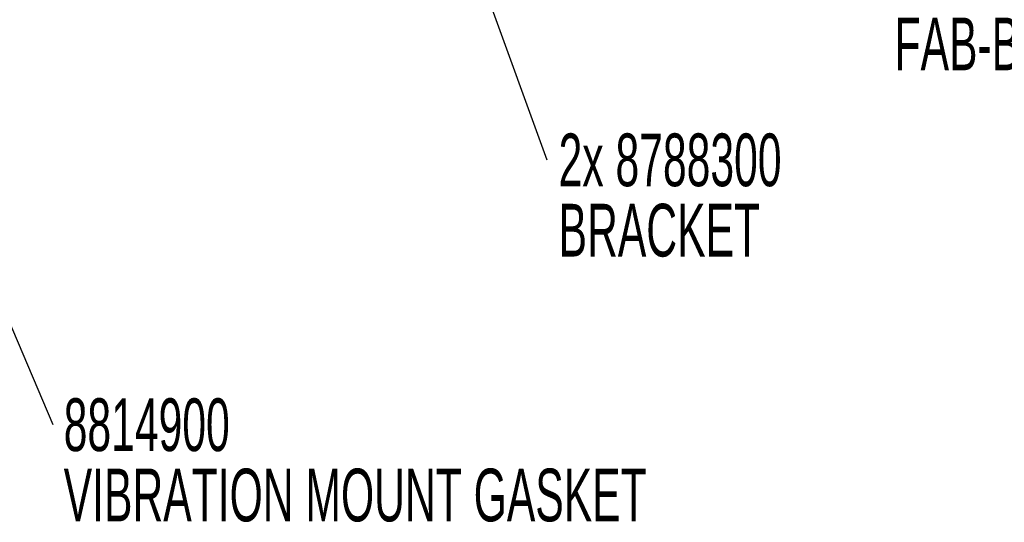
# Model space of a CAD drawing. Header units: millimetres. Extents: x 0 to 1680, y 0 to 1188.
# Tile 36 of 40: x 1298 to 1496, y 693 to 794. Entities that reach past the tile are written whole.
import ezdxf

# ---------------------------------------------------------------- set-up
doc = ezdxf.new("R2010")
doc.units = ezdxf.units.MM
doc.header["$LTSCALE"] = 4
doc.layers.add('FORMAT', color=7, linetype='Continuous')
doc.styles.add('SLDTEXTSTYLE0', font='TXT', dxfattribs={"width": 0.605})
doc.dimstyles.new('SLDDIMSTYLE0', dxfattribs={"dimtxt": 0.18, "dimasz": 13.208, "dimexe": 0, "dimexo": 0.0625, "dimgap": 0, "dimtad": 0, "dimtih": 1, "dimtoh": 1, "dimdec": 0, "dimrnd": 1e-09, "dimzin": 0, "dimdsep": 46, "dimtxsty": 'Standard', "dimsah": 1, "dimcen": 0.09, "dimadec": 0, "dimazin": 0, "dimtfac": 13.208, "dimtdec": 0, "dimtofl": 0, "dimtmove": 0, "dimatfit": 3, "dimfxl": 1, "dimfrac": 2, "dimtolj": 1, "dimtzin": 0, "dimarcsym": 0})

# ---------------------------------------------------------------- blocks, each defined once
blk = doc.blocks.new('SW_NOTE_24')
at = {"layer": 'FORMAT', "color": 0, "attachment_point": 1, "style": 'SLDTEXTSTYLE0'}
for s, insert, char_height in [('8814900', (2.2, 5.25), 10.583), ('VIBRATION MOUNT GASKET', (2.2, -8.86), 10.5833)]:
    blk.add_mtext(s, dxfattribs=dict(at, insert=insert, char_height=char_height))
blk = doc.blocks.new('SW_NOTE_25')
at = {"layer": 'FORMAT', "color": 0, "char_height": 10.583, "attachment_point": 1, "style": 'SLDTEXTSTYLE0'}
for s, insert in [('2x 8788300', (2.37, 5.29)), ('BRACKET', (2.37, -8.82))]:
    blk.add_mtext(s, dxfattribs=dict(at, insert=insert))
blk = doc.blocks.new('SW_NOTE_26')
at = {"layer": 'FORMAT', "color": 0, "char_height": 10.5833, "attachment_point": 1, "style": 'SLDTEXTSTYLE0'}
for s, insert in [('1000C4F3217-101', (2.16, 5.33)), ('FAB-BRACKET', (2.16, -8.78))]:
    blk.add_mtext(s, dxfattribs=dict(at, insert=insert))

msp = doc.modelspace()

# ---------------------------------------------------------------- block references
at = {"layer": 'FORMAT'}
for name, p in [('SW_NOTE_26', (1471.86, 803.32)), ('SW_NOTE_25', (1404.22, 765.98)), ('SW_NOTE_24', (1305.05, 712.86))]:
    msp.add_blockref(name, p, dxfattribs=at)

# ---------------------------------------------------------------- leaders
for points in [[(1370.13, 859.8), (1404.22, 765.98)], [(1271.86, 790.98), (1305.05, 712.86)]]:
    msp.add_leader(points, dimstyle='SLDDIMSTYLE0', dxfattribs=at)

doc.saveas('drawing.dxf')
